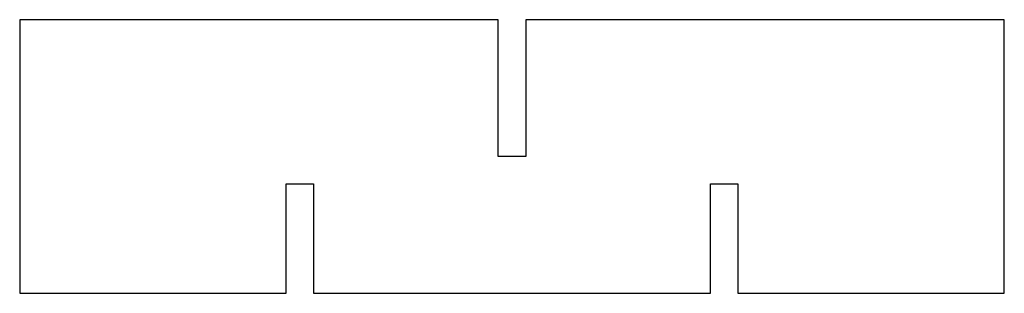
# Model space of a CAD drawing. Header units: inches. Extents: x 0 to 9, y 0 to 2.5.
import ezdxf

# ---------------------------------------------------------------- set-up
doc = ezdxf.new("R2010")
doc.units = ezdxf.units.IN
doc.header["$MEASUREMENT"] = 0
doc.layers.add('CUT', color=7, linetype='CONTINUOUS')

msp = doc.modelspace()

# ---------------------------------------------------------------- linework, layer by layer
at = {"layer": 'CUT'}
for p, q in [((4.375, 2.5), (0, 2.5)), ((0, 2.5), (0, 0)), ((4.375, 1.25), (4.375, 2.5)), ((9, 2.5), (4.625, 2.5)), ((4.625, 2.5), (4.625, 1.25)), ((9, 0), (9, 2.5)), ((4.625, 1.25), (4.375, 1.25)), ((2.435, 0), (2.435, 1)), ((2.435, 1), (2.685, 1)), ((2.685, 1), (2.685, 0)), ((6.315, 0), (6.315, 1)), ((6.315, 1), (6.565, 1)), ((6.565, 1), (6.565, 0)), ((0, 0), (2.435, 0)), ((2.685, 0), (6.315, 0)), ((6.565, 0), (9, 0))]:
    msp.add_line(p, q, dxfattribs=at)

doc.saveas('drawing.dxf')
